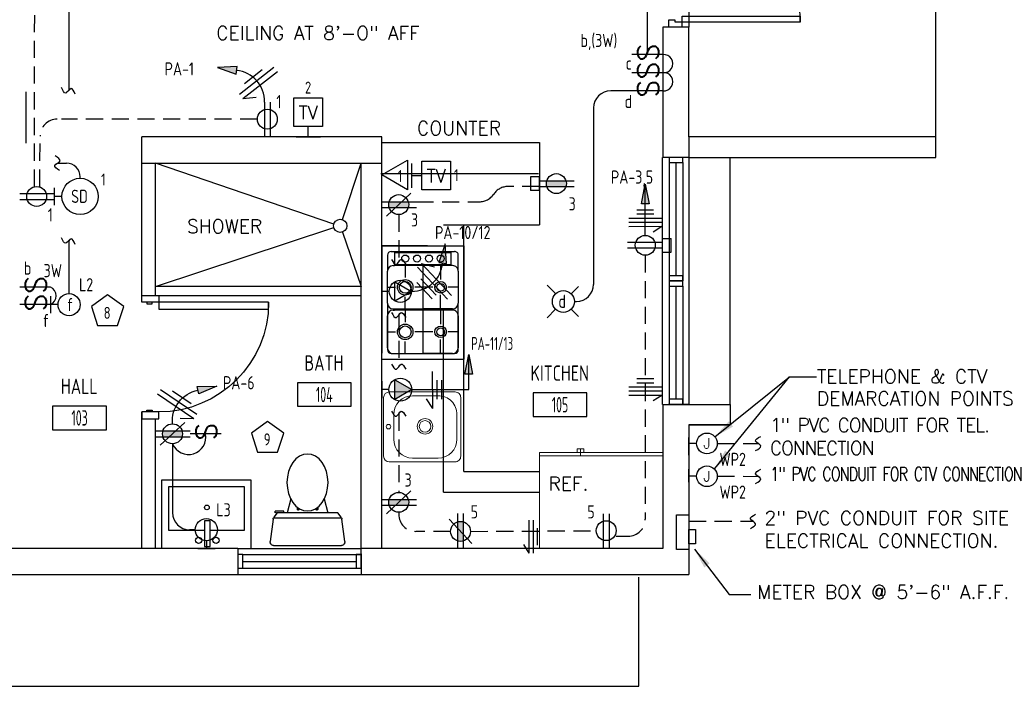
# Model space of a CAD drawing. Header units: inches. Extents: x 23373 to 33923, y 1540 to 5670.
# Tile 85 of 106: x 31342 to 31629, y 2418 to 2613. Entities that reach past the tile are written whole.
import ezdxf
from ezdxf.enums import TextEntityAlignment as Align

# ---------------------------------------------------------------- set-up
doc = ezdxf.new("R2010")
doc.units = ezdxf.units.IN
doc.header["$LTSCALE"] = 2
doc.header["$MEASUREMENT"] = 0
for name, pattern in [('DASHED', [0.75, 0.5, -0.25]), ('HIDDEN', [0.375, 0.25, -0.125]), ('HIDDEN2', [0.1875, 0.125, -0.0625])]:
    doc.linetypes.add(name, pattern=pattern)
doc.layers.get('0').update_dxf_attribs({"color": 8, "linetype": 'CONTINUOUS'})
for name, color, linetype in [('a-door', 8, 'CONTINUOUS'), ('eeCtvDist', 5, 'CONTINUOUS'), ('eeEquipment', 4, 'CONTINUOUS'), ('eeFaDist', 4, 'CONTINUOUS'), ('eeLight-LINE', 5, 'CONTINUOUS'), ('eeLightDist', 200, 'CONTINUOUS'), ('eeLightSwitches', 200, 'CONTINUOUS'), ('eeRecepDist', 120, 'CONTINUOUS'), ('eeRecepLINE', 120, 'HIDDEN'), ('eeTelDist', 5, 'CONTINUOUS'), ('EL-ANNO-TEXT', 4, 'CONTINUOUS'), ('FIXT', 8, 'CONTINUOUS'), ('G-SYMB', 1, 'CONTINUOUS'), ('LABELS', 2, 'CONTINUOUS'), ('RECEP-DIST', 120, 'HIDDEN2'), ('roof', 8, 'DASHED'), ('TEXT', 2, 'CONTINUOUS'), ('Walls', 1, 'CONTINUOUS')]:
    doc.layers.add(name, color=color, linetype=linetype)
doc.layers.add('DIM', color=4, linetype='CONTINUOUS', lineweight=13)
doc.layers.add('I-FURN', color=9, linetype='CONTINUOUS', lineweight=9)
doc.styles.add('100-48', font='archstyl.shx', dxfattribs={"width": 0.9, "height": 4.8})
doc.styles.add('COMP', font='simplex.shx', dxfattribs={"height": 9})
doc.styles.add('MED', font='archstyl.shx', dxfattribs={"width": 0.8, "height": 0.125})
doc.styles.get("Standard").update_dxf_attribs({"font": 'simplex.shx'})
doc.dimstyles.new('Copy of STANDARD', dxfattribs={"dimtxt": 8, "dimasz": 3, "dimexe": 3, "dimexo": 3, "dimgap": 3, "dimtad": 1, "dimrnd": 1, "dimzin": 3, "dimdsep": 46, "dimlunit": 4, "dimtxsty": 'Standard', "dimblk": 'ARCHTICK', "dimcen": 3, "dimdle": 3, "dimadec": 0, "dimazin": 0, "dimtfac": 1, "dimtix": 1, "dimtofl": 0, "dimtmove": 1, "dimatfit": 3, "dimfxl": 3, "dimtolj": 1, "dimtzin": 0, "dimlwd": -1, "dimlwe": -1, "dimarcsym": 0})

# ---------------------------------------------------------------- blocks, each defined once
blk = doc.blocks.new('HOME RUN')
at = {"layer": 'eeRecepDist', "linetype": 'Continuous'}
blk.add_hatch(color=256, dxfattribs=at).paths.add_polyline_path([(137.539, 589.731), (137.558, 589.85), (137.5121, 589.8485)])
for p, q in [((137.558, 589.85), (137.5121, 589.8485)), ((137.5121, 589.8485), (137.539, 589.731)), ((137.539, 589.731), (137.558, 589.85))]:
    blk.add_line(p, q, dxfattribs=at)
at = {"layer": 'eeRecepDist', "linetype": 'ByBlock', "ltscale": 7}
blk.add_arc((137.7239, 589.8629), 0.1894, 99.13572, 184.12866, dxfattribs=at)
blk = doc.blocks.new('50 AMPS')
at = {"layer": 'eeRecepDist', "linetype": 'Continuous'}
for p, q in [((137.6938, 590.0498), (137.7945, 590.1086)), ((137.7945, 590.1086), (137.7953, 589.9915)), ((137.8743, 589.9973), (137.8743, 590.1024)), ((137.7953, 589.9915), (137.6938, 590.0498)), ((137.8287, 590.0498), (137.8743, 590.0498))]:
    blk.add_line(p, q, dxfattribs=at)
blk.add_circle((137.7613, 590.0498), 0.0675, dxfattribs=at)
blk = doc.blocks.new('Wires2A')
at = {"layer": 'eeRecepDist'}
for p, q in [((0, 0.1333), (0, -0.1333)), ((0.0333, 0.1333), (0.0333, -0.1333)), ((0.0333, 0.1333), (0.0768, 0.0641)), ((-0.0667, 0.0681), (-0.0667, -0.0681)), ((-0.0333, 0.0681), (-0.0333, -0.0681))]:
    blk.add_line(p, q, dxfattribs=at)
blk = doc.blocks.new('Recep-1')
at = {"layer": 'eeRecepDist', "linetype": 'Continuous'}
for p, q in [((0, 0.0176), (0.2108, 0.0176)), ((0, -0.0176), (0.2108, -0.0176))]:
    blk.add_line(p, q, dxfattribs=at)
blk.add_circle((0.1032, 0), 0.0606, dxfattribs=at)
blk = doc.blocks.new('RECEP-gf')
at = {"layer": 'eeRecepDist'}
blk.add_hatch(color=256, dxfattribs=at).paths.add_polyline_path([(137.8165, 590.8342, 0.073698), (137.8191, 590.8518, 0.073698), (137.8165, 590.8693), (137.7006, 590.8693, 0.073698), (137.698, 590.8518, 0.073698), (137.7006, 590.8342)])
at = {"layer": 'eeRecepDist', "linetype": 'Continuous'}
for p, q in [((137.6553, 590.8693), (137.8662, 590.8693)), ((137.6553, 590.8342), (137.8662, 590.8342))]:
    blk.add_line(p, q, dxfattribs=at)
blk.add_circle((137.7585, 590.8518), 0.0606, dxfattribs=at)
blk = doc.blocks.new('GF RECEP ACT')
at = {"layer": 'eeRecepDist'}
blk.add_line((137.6845, 589.8277), (137.8326, 589.9662), dxfattribs=at)
blk.add_blockref('RECEP-gf', (0, -0.9548), dxfattribs=at)
blk = doc.blocks.new('SP-SW')
at = {"layer": 'eeLightSwitches', "linetype": 'ByBlock'}
blk.add_line((0, 0), (0, 0.1873), dxfattribs=at)
blk.add_text('S', height=0.1272, dxfattribs=at).set_placement((-0.0418, 0.0268))
blk = doc.blocks.new('WALL-LGT')
at = {"layer": 'eeLightDist', "linetype": 'ByBlock'}
for p, q in [((-0.0525, 0), (0.0525, 0)), ((0, 0.0456), (0, 0))]:
    blk.add_line(p, q, dxfattribs=at)
blk.add_circle((0, 0.1131), 0.0675, dxfattribs=at)
blk = doc.blocks.new('HR RECEPT')
at = {"layer": 'eeRecepDist', "linetype": 'Continuous'}
blk.add_hatch(color=256, dxfattribs=at).paths.add_polyline_path([(-0.2131, -0.2833), (-0.1716, -0.1701), (-0.2169, -0.1628)])
for p, q in [((-0.1716, -0.1701), (-0.2169, -0.1628)), ((-0.2169, -0.1628), (-0.2131, -0.2833)), ((-0.2131, -0.2833), (-0.1716, -0.1701))]:
    blk.add_line(p, q, dxfattribs=at)
at = {"layer": 'eeRecepDist', "linetype": 'ByBlock'}
blk.add_arc((-0.0063, -0.1893), 0.1894, 88.09486, 173.0878, dxfattribs=at)
blk = doc.blocks.new('WiresA')
at = {"layer": 'eeRecepDist'}
for p, q in [((0, 0.1333), (0, -0.1333)), ((0.0333, 0.1333), (0.0768, 0.0641)), ((0.0333, 0.1333), (0.0333, -0.1333)), ((-0.0333, 0.0681), (-0.0333, -0.0681))]:
    blk.add_line(p, q, dxfattribs=at)
blk = doc.blocks.new('TEL-OUT')
at = {"layer": 'eeTelDist', "linetype": 'ByBlock'}
for p, q in [((0, 0), (0.1574, 0.0909)), ((0.1574, 0.0909), (0.1574, -0.0909)), ((0.1574, -0.0909), (0, 0))]:
    blk.add_line(p, q, dxfattribs=at)
at = {"layer": 'eeTelDist'}
blk.add_line((0, -0.0725), (0, 0.0725), dxfattribs=at)
blk = doc.blocks.new('TV-out')
at = {"layer": 'eeCtvDist', "linetype": 'ByBlock'}
for p, q in [((0, 0.074), (0, -0.074)), ((0.0631, 0.0881), (0.2375, 0.0881)), ((0.0631, -0.0864), (0.0631, 0.0881)), ((0.2375, 0.0881), (0.2375, -0.0864)), ((0, 0), (0.0631, 0)), ((0.2375, -0.0864), (0.0631, -0.0864))]:
    blk.add_line(p, q, dxfattribs=at)
blk.add_text('TV', height=0.08, dxfattribs=at).set_placement((0.1512, -0.0423), align=Align.CENTER)
blk = doc.blocks.new('30 AMPS')
at = {"layer": 'eeRecepDist'}
for p, q in [((137.6921, 589.4798), (137.7956, 589.5395)), ((137.7956, 589.5395), (137.7956, 589.42)), ((137.7956, 589.42), (137.6921, 589.4798))]:
    blk.add_line(p, q, dxfattribs=at)
at = {"layer": 'eeRecepDist', "linetype": 'Continuous'}
for p, q in [((137.8743, 589.4276), (137.8743, 589.5326)), ((137.8287, 589.4801), (137.8743, 589.4801))]:
    blk.add_line(p, q, dxfattribs=at)
blk.add_circle((137.7613, 589.4801), 0.0692, dxfattribs=at)
at = {"layer": 'eeRecepDist'}
blk.add_solid([(137.6921, 589.4798), (137.7956, 589.5395), (137.7956, 589.42)], dxfattribs=at)
blk = doc.blocks.new('Smoke-Dt')
at = {"layer": 'eeFaDist'}
blk.add_circle((0, 0), 0.1104, dxfattribs=at)
at = {"layer": 'eeFaDist', "style": '100-48', "width": 0.9}
blk.add_text('SD', height=0.08, dxfattribs=at).set_placement((-0.0548, -0.0391))
blk = doc.blocks.new('*U5')
for points in [[(0, 0), (1.5, 0), (1.5, 2), (2, 2), (2, 4), (0, 4)], [(72, 0), (70.5, 0), (70.5, 2), (70, 2), (70, 4), (72, 4)]]:
    blk.add_lwpolyline(points)
for points in [[(3.25, 0), (3.25, -34.5), (1.5, -34.5), (1.5, 0)], [(68.75, 0), (68.75, -34.5), (70.5, -34.5), (70.5, 0)]]:
    blk.add_lwpolyline(points, close=True)
for centre, start, end in [((1.5, 0), 270, 0), ((70.5, 0), 180, 270)]:
    blk.add_arc(centre, 34.5, start, end)
blk = doc.blocks.new('A$C6F230B04')
at = {"ltscale": 48}
for p, q in [((0.99, 26.61), (20.75, 26.61)), ((0.82, 18.91), (0, 25.49)), ((21.74, 25.49), (20.91, 18.91)), ((20.8, 18.63), (0.95, 18.63)), ((2.04, 17.13), (1.03, 18.41)), ((20.71, 18.41), (19.7, 17.13)), ((3.98, 16.63), (1.48, 16.63)), ((19.7, 17.13), (2.04, 17.13)), ((5.96, 13), (4.9, 17.13)), ((15.78, 13), (16.84, 17.13))]:
    blk.add_line(p, q, dxfattribs=at)
for p, q in [((1.48, 17.13), (1.48, 16.63)), ((1.87, 17.13), (1.5, 17.13)), ((3.98, 17.13), (3.98, 16.63)), ((7.9, 15.45), (7.9, 16.08)), ((8.15, 16.33), (8.15, 16.33)), ((8.4, 15.8), (8.4, 16.08)), ((13.34, 15.8), (13.34, 16.08)), ((13.59, 16.33), (13.59, 16.33)), ((13.84, 15.45), (13.84, 16.08))]:
    blk.add_line(p, q)
for centre in [(8.15, 16.09), (13.59, 16.09)]:
    blk.add_circle(centre, 0.125)
for centre, start, end in [((0.99, 25.61), 90, 187.1438), ((20.75, 25.61), 352.8562, 90), ((1.82, 19.03), 187.1438, 218.2232), ((19.92, 19.03), 321.7768, 352.8562)]:
    blk.add_arc(centre, 1, start, end, dxfattribs=at)
for centre, start, end in [((8.15, 16.08), 90, 180), ((8.15, 16.08), 0, 90), ((13.59, 16.08), 90, 180), ((13.59, 16.08), 0, 90)]:
    blk.add_arc(centre, 0.25, start, end)
blk.add_ellipse((10.87, 8.25), major_axis=(0, 8.29), ratio=0.724165)
blk = doc.blocks.new('Refrigerator-2 door - 36 in top')
for p, q in [((0, -26.999999), (36, -26.999999)), ((11, -27.999999), (11, -28.999999)), ((12, -26.999999), (12, -28.999999)), ((13, -28.999999), (13, -27.999999)), ((11, -28.999999), (13, -28.999999))]:
    blk.add_line(p, q)
blk.add_lwpolyline([(0, -27.999999), (0, 0), (36, 0), (36, -27.999999)], close=True)
blk = doc.blocks.new('AINC-ROOMID')
at = {"layer": 'G-SYMB'}
blk.add_lwpolyline([(-0.2473, -0.3519), (0.2533, -0.3519), (0.2533, -0.1607), (-0.2473, -0.1607)], close=True, dxfattribs=at)
at = {"layer": 'G-SYMB', "color": 4, "linetype": 'Continuous', "style": 'MED', "oblique": -180, "text_generation_flag": 6}
for tag, p in [('%%UROOM-ID', (0, 0.2093)), ('%%USPAN', (0, 0))]:
    blk.add_attdef(tag, text='', height=0.125, rotation=180, dxfattribs=at).set_placement(p, align=Align.MIDDLE)
at = {"layer": 'G-SYMB', "color": 4, "linetype": 'Continuous', "style": 'MED', "text_generation_flag": 6, "width": 0.75}
blk.add_attdef('R-NUM', text='', height=0.125, rotation=180, dxfattribs=at).set_placement((0.003, -0.2563), align=Align.MIDDLE)
blk = doc.blocks.new('_ArchTick')
at = {"color": 0, "linetype": 'ByBlock', "const_width": 0.15}
blk.add_lwpolyline([(-0.5, -0.5), (0.5, 0.5)], dxfattribs=at)
blk = doc.blocks.new('CAJA 4X4 LUCES')
at = {"layer": 'eeLight-LINE', "color": 8, "ltscale": 2}
for p, q in [((24065.99, 2814.84), (24061.99, 2814.84)), ((24061.99, 2812.21), (24061.99, 2814.84)), ((24065.99, 2812.21), (24065.99, 2814.84)), ((24061.99, 2812.21), (24065.99, 2812.21))]:
    blk.add_line(p, q, dxfattribs=at)
blk = doc.blocks.new('CEIL-LGT')
at = {"layer": 'eeLightDist', "linetype": 'ByBlock'}
for p, q in [((-0.0477, 0.0477), (-0.0991, 0.0991)), ((0.047, 0.047), (0.0916, 0.0916)), ((-0.047, -0.047), (-0.0987, -0.0987)), ((0.0477, -0.0477), (0.0918, -0.0918))]:
    blk.add_line(p, q, dxfattribs=at)
blk.add_circle((0, 0), 0.0667, dxfattribs=at)

msp = doc.modelspace()

# ---------------------------------------------------------------- hatches: boundary and pattern name
at = {"layer": 'eeRecepDist', "linetype": 'Continuous'}
for points in [[(31524.41826085, 2564.76105298), (31525.51967172, 2559.08191449), (31523.31684999, 2559.08191449)], [(31472.8948068, 2515.09278046), (31473.99621767, 2509.41364197), (31471.79339594, 2509.41364197)]]:
    msp.add_hatch(color=256, dxfattribs=at).paths.add_polyline_path(points)

# ---------------------------------------------------------------- linework, layer by layer
at = {"color": 1}
for p, q in [((31609.15136122, 2578.59100536), (31609.15136122, 2698.59100536)), ((31537.15136122, 2646.59100536), (31537.15136122, 2610.59100536)), ((31433.56788765, 2553.15461833), (31381.52636122, 2570.96600536)), ((31436.03490924, 2554.46767155), (31441.52636122, 2570.96600536)), ((31381.52636122, 2534.96600536), (31433.56317877, 2552.13836893)), ((31436.05515715, 2550.81494013), (31441.52636122, 2534.96600536)), ((31441.52636122, 2534.96600536), (31381.52636122, 2534.96600536)), ((31382.52636122, 2532.3794864), (31441.52636122, 2532.3794864))]:
    msp.add_line(p, q, dxfattribs=at)
at = {"color": 8}
for p, q in [((31447.52636122, 2576.96600536), (31493.52636122, 2576.96600536)), ((31493.52636122, 2576.96600536), (31493.52636122, 2552.96600536)), ((31465.52636122, 2552.96600536), (31493.52636122, 2552.96600536)), ((31471.52636122, 2480.96600536), (31471.52636122, 2552.96600536)), ((31460.84062805, 2546.83307446), (31447.55001193, 2546.83307446)), ((31447.55001193, 2546.83307446), (31447.55001193, 2515.51823731)), ((31447.55001193, 2546.83307446), (31471.55001193, 2546.83307446)), ((31447.55001193, 2513.76213047), (31447.55001193, 2546.83307446)), ((31447.55001193, 2546.83307446), (31471.52636122, 2546.83307446)), ((31450.30596446, 2545.17960021), (31468.7704087, 2545.17960021)), ((31471.52636122, 2546.83307446), (31471.52636122, 2513.76213047)), ((31449.20348619, 2544.07712193), (31449.20348619, 2539.39195401)), ((31451.270329, 2544.90385906), (31467.80604415, 2544.90385906)), ((31451.270329, 2544.90385906), (31451.270329, 2541.32116941)), ((31467.80604415, 2541.32116941), (31467.80604415, 2544.90385906)), ((31469.87288697, 2539.39195401), (31469.87288697, 2544.07712193)), ((31450.85696044, 2541.04542826), (31451.270329, 2541.04542826)), ((31467.80604415, 2541.32116941), (31451.270329, 2541.32116941)), ((31467.80604415, 2541.04542826), (31451.270329, 2541.04542826)), ((31454.37107954, 2541.04542826), (31454.37107954, 2537.54395337)), ((31459.53818658, 2541.04542826), (31459.53818658, 2528.41434392)), ((31464.70577993, 2541.04542826), (31464.70577993, 2536.96523739)), ((31468.21941272, 2541.04542826), (31467.80604415, 2541.04542826)), ((31449.20348619, 2530.06781818), (31449.20348619, 2539.39195401)), ((31469.87288697, 2539.39195401), (31469.87288697, 2530.06781818)), ((31449.20348619, 2534.73012925), (31451.55725542, 2534.73012925)), ((31462.47018548, 2534.73012925), (31457.18490366, 2534.73012925)), ((31469.87288697, 2534.73012925), (31466.94088807, 2534.73012925)), ((31454.37107954, 2528.41434392), (31454.37107954, 2531.91630513)), ((31464.70577993, 2528.41434392), (31464.70577993, 2532.4945348)), ((31449.20348619, 2530.06781818), (31449.20348619, 2516.518083)), ((31450.85696044, 2528.41434392), (31459.53818658, 2528.41434392)), ((31450.85696044, 2528.04717538), (31451.270329, 2528.04717538)), ((31467.80604415, 2528.04717538), (31451.270329, 2528.04717538)), ((31454.37107954, 2528.04717538), (31454.37107954, 2524.54521417)), ((31468.21941272, 2528.41434392), (31459.53818658, 2528.41434392)), ((31459.53818658, 2528.04717538), (31459.53818658, 2515.41560472)), ((31464.70577993, 2528.04717538), (31464.70577993, 2523.96649819)), ((31468.21941272, 2528.04717538), (31467.80604415, 2528.04717538)), ((31469.87288697, 2516.518083), (31469.87288697, 2530.06781818)), ((31449.20348619, 2517.06907897), (31449.20348619, 2526.39321481)), ((31469.87288697, 2526.39321481), (31469.87288697, 2517.06907897)), ((31449.20348619, 2521.73139005), (31451.55725542, 2521.73139005)), ((31462.47018548, 2521.73139005), (31457.18490366, 2521.73139005)), ((31464.70577993, 2515.41560472), (31464.70577993, 2519.4957956)), ((31469.87288697, 2521.73139005), (31466.94088807, 2521.73139005)), ((31454.37107954, 2515.41560472), (31454.37107954, 2518.91756593)), ((31447.55001193, 2513.76213047), (31471.52636122, 2513.76213047)), ((31450.30596446, 2515.41560472), (31468.7704087, 2515.41560472)), ((31450.85696044, 2515.41560472), (31459.53818658, 2515.41560472)), ((31468.21941272, 2515.41560472), (31459.53818658, 2515.41560472)), ((31471.52636122, 2480.96600536), (31493.52636122, 2480.96600536))]:
    msp.add_line(p, q, dxfattribs=at)
at = {"ltscale": 10}
for p, q in [((31522.49036214, 2418.36797965), (31522.49036214, 2450.21600492)), ((31181.02636122, 2418.36797965), (31522.49036214, 2418.36797965))]:
    msp.add_line(p, q, dxfattribs=at)
at = {"color": 1}
msp.add_circle((31435.42586305, 2552.63787364), 1.92849622, dxfattribs=at)
at = {"color": 8}
for centre, radius in [((31454.37107954, 2543.11275739), 1.02424463), ((31457.84337547, 2543.11275739), 1.02424463), ((31461.3156714, 2543.11275739), 1.02424463), ((31464.70577993, 2543.11275739), 1.02424463), ((31454.37107954, 2534.73012925), 2.26271629), ((31454.37107954, 2534.73012925), 1.71153551), ((31464.70577993, 2534.73012925), 1.68421428), ((31464.70577993, 2534.73012925), 1.1330335), ((31454.37107954, 2521.73139005), 2.26271629), ((31454.37107954, 2521.73139005), 1.71153551), ((31464.70577993, 2521.73139005), 1.68421428), ((31464.70577993, 2521.73139005), 1.1330335)]:
    msp.add_circle(centre, radius, dxfattribs=at)
for centre, radius, start, end in [((31450.30596446, 2544.07712193), 1.10236156, 90, 180), ((31468.7704087, 2544.07712193), 1.10236156, 0, 90.0000025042), ((31450.85696044, 2539.39195401), 1.65354234, 90.0000025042, 180), ((31468.21941272, 2539.39195401), 1.65354234, 0, 90.0000025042), ((31450.85696044, 2530.06781818), 1.65354234, 180, 270), ((31450.85696044, 2526.39321481), 1.65354234, 90.0000025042, 180), ((31468.21941272, 2526.39321481), 1.65354234, 0, 90.0000025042), ((31468.21941272, 2530.06781818), 1.65354234, 270, 0), ((31450.85696044, 2517.06907897), 1.65354234, 180, 270), ((31450.30596446, 2516.518083), 1.10236156, 180, 270), ((31468.21941272, 2517.06907897), 1.65354234, 270, 0), ((31468.7704087, 2516.518083), 1.10236156, 270, 0)]:
    msp.add_arc(centre, radius, start, end, dxfattribs=at)
at = {"layer": 'a-door'}
for p, q in [((31529.37290317, 2572.59100533), (31529.3729045, 2536.59100533)), ((31531.33886056, 2571.09100536), (31531.33886056, 2536.59100736)), ((31533.33886056, 2571.09100536), (31533.33886056, 2538.09100736)), ((31535.33886056, 2571.09100536), (31535.33886056, 2536.59100736)), ((31537.15136122, 2572.59100536), (31537.15136122, 2536.59100536)), ((31549.15136122, 2500.59100536), (31549.15136122, 2572.59100536)), ((31529.3729045, 2536.59100536), (31529.37290582, 2500.59100536)), ((31537.15136122, 2536.59100536), (31537.15136122, 2500.59100536)), ((31531.33886056, 2535.09100536), (31531.33886056, 2500.59100736)), ((31533.33886056, 2535.09100536), (31533.33886056, 2502.09100736)), ((31535.33886056, 2535.09100536), (31535.33886056, 2500.59100736)), ((31405.52636122, 2458.59100536), (31441.52636122, 2458.59100536)), ((31407.02636122, 2456.77850536), (31441.52635922, 2456.77850536)), ((31407.02636122, 2454.77850536), (31440.02635922, 2454.77850536)), ((31405.52636122, 2450.96600536), (31441.52636122, 2450.96600669)), ((31407.02636122, 2452.77850536), (31441.52635922, 2452.77850536))]:
    msp.add_line(p, q, dxfattribs=at)
for points in [[(31531.33886056, 2572.59100536), (31531.33886056, 2571.09100536), (31535.33886056, 2571.09100536), (31535.33886056, 2572.59100536)], [(31531.33886056, 2538.09100736), (31531.33886056, 2536.59100736), (31535.33886056, 2536.59100736), (31535.33886056, 2538.09100736)], [(31531.33886056, 2536.59100536), (31531.33886056, 2535.09100536), (31535.33886056, 2535.09100536), (31535.33886056, 2536.59100536)], [(31531.33886056, 2502.09100736), (31531.33886056, 2500.59100736), (31535.33886056, 2500.59100736), (31535.33886056, 2502.09100736)], [(31405.52636122, 2452.77850536), (31407.02636122, 2452.77850536), (31407.02636122, 2456.77850536), (31405.52636122, 2456.77850536)], [(31440.02635922, 2452.77850536), (31441.52635922, 2452.77850536), (31441.52635922, 2456.77850536), (31440.02635922, 2456.77850536)]]:
    msp.add_lwpolyline(points, close=True, dxfattribs=at)
at = {"layer": 'a-door', "linetype": 'Continuous', "lineweight": -3}
for points in [[(31377.52636122, 2530.3794864), (31377.52636122, 2532.3794864), (31382.52636122, 2532.3794864), (31382.52636122, 2530.3794864)], [(31379.02636122, 2530.3794864), (31379.02636122, 2529.8794864), (31380.52636122, 2529.8794864), (31380.52636122, 2530.3794864)], [(31382.52636122, 2530.3794864), (31382.52636122, 2528.3794864), (31414.52636122, 2528.3794864), (31414.52636122, 2530.3794864)], [(31377.52636122, 2498.3794864), (31377.52636122, 2496.3794864), (31382.52636122, 2496.3794864), (31382.52636122, 2498.3794864)], [(31379.02636122, 2498.3794864), (31379.02636122, 2498.8794864), (31380.52636122, 2498.8794864), (31380.52636122, 2498.3794864)]]:
    msp.add_lwpolyline(points, close=True, dxfattribs=at)
at = {"layer": 'a-door', "linetype": 'Continuous', "lineweight": -3, "extrusion": (0, 0, -1)}
msp.add_arc((-31382.52636122, 2530.3794864), 32, 180, 270, dxfattribs=at)
at = {"layer": 'DIM', "color": 4, "ltscale": 10}
msp.add_line((31447.52636122, 2564.70906233), (31447.52636122, 2564.85846663), dxfattribs=at)
at = {"layer": 'eeCtvDist', "linetype": 'ByBlock'}
for p, q in [((31421.8993905, 2589.99316094), (31430.27371817, 2589.99316094)), ((31421.8993905, 2581.61883327), (31421.8993905, 2589.99316094)), ((31430.27371817, 2589.99316094), (31430.27371817, 2581.61883327)), ((31430.27371817, 2581.61883327), (31421.8993905, 2581.61883327)), ((31426.08655433, 2578.59100536), (31426.08655433, 2581.61883327)), ((31422.5356974, 2578.59100536), (31429.63741127, 2578.59100536))]:
    msp.add_line(p, q, dxfattribs=at)
at = {"layer": 'eeEquipment'}
for p, q in [((31343.73435531, 2591.77521787), (31343.73435531, 2576.73603832)), ((31533.55604843, 2458.26115513), (31533.55719105, 2468.38987367)), ((31533.55719105, 2468.38987367), (31537.15193253, 2468.38936837)), ((31537.15193253, 2468.38936837), (31537.15078991, 2458.26064984)), ((31537.15078991, 2458.26064984), (31533.55604843, 2458.26115513))]:
    msp.add_line(p, q, dxfattribs=at)
msp.add_lwpolyline([(31537.15115893, 2459.91720375), (31537.15156352, 2464.07670045), (31539.06876858, 2464.07643095), (31539.06836399, 2459.91693426)], close=True, dxfattribs=at)
at = {"layer": 'eeFaDist', "ltscale": 2}
for p, q in [((31352.91181535, 2570.92588664), (31355.53062304, 2570.92588664)), ((31359.53062304, 2566.51587832), (31359.53062304, 2566.92588664))]:
    msp.add_line(p, q, dxfattribs=at)
at = {"layer": 'eeFaDist'}
for p, q in [((31352.04162975, 2558.69421044), (31352.04162975, 2563.73685668)), ((31354.23027829, 2561.21553356), (31352.04162975, 2561.21553356))]:
    msp.add_line(p, q, dxfattribs=at)
at = {"layer": 'eeFaDist', "ltscale": 2}
msp.add_arc((31355.53062304, 2566.92588664), 4, 0, 90, dxfattribs=at)
at = {"layer": 'eeFaDist', "ltscale": 10}
msp.add_spline([(31353.55376772, 2568.81427783), (31352.14278697, 2570.26710323), (31353.68083687, 2571.58466568), (31352.26985612, 2573.03749107)], degree=3, dxfattribs=at)
at = {"layer": 'eeLight-LINE', "ltscale": 10}
for p, q in [((31356.31967076, 2592.1672229), (31356.31967076, 2635.21600492)), ((31525.03033711, 2602.59100536), (31525.03033711, 2635.25688355)), ((31356.31967076, 2532.90163274), (31356.31967076, 2548.44623752)), ((31386.48096014, 2489.09673419), (31386.48096014, 2469.01758496)), ((31393.13739545, 2464.01758496), (31391.48096014, 2464.01758496))]:
    msp.add_line(p, q, dxfattribs=at)
at = {"layer": 'eeLight-LINE', "color": 8}
for p, q in [((31493.52628099, 2564.12266938), (31493.52644145, 2565.80934134)), ((31529.37266335, 2547.80898429), (31529.37250289, 2546.12231233))]:
    msp.add_line(p, q, dxfattribs=at)
at = {"layer": 'eeLight-LINE', "ltscale": 10}
for centre, radius, start, end in [((31529.80423509, 2599.95062074), 2.65498273, 263.9888954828, 96.0111045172), ((31529.80423509, 2594.66985149), 2.65498273, 263.9888954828, 96.0111045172), ((31349.72799797, 2532.23451294), 2.82250115, 294.3800619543, 65.6199380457), ((31391.16977662, 2491.02186286), 5.06864088, 202.3220139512, 11.1783294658), ((31391.48096014, 2469.01758496), 5, 180, 270)]:
    msp.add_arc(centre, radius, start, end, dxfattribs=at)
for points in [[(31358.08021456, 2591.06482802), (31356.87582807, 2592.69302379), (31355.32596944, 2591.38937256), (31354.12158294, 2593.01756834)], [(31358.08021456, 2547.24041629), (31356.87582807, 2548.86861207), (31355.32596944, 2547.56496084), (31354.12158294, 2549.19315662)]]:
    msp.add_spline(points, degree=3, dxfattribs=at)
at = {"layer": 'eeLightSwitches', "ltscale": 2}
for p, q in [((31520.53447214, 2592.02946687), (31514.33414744, 2592.02946687)), ((31509.33414744, 2587.02946687), (31509.33414744, 2535.59100536)), ((31503.72635822, 2530.59100536), (31504.33414744, 2530.59100536))]:
    msp.add_line(p, q, dxfattribs=at)
for centre, start, end in [((31514.33414744, 2587.02946687), 90, 180), ((31504.33414744, 2535.59100536), 270, 0)]:
    msp.add_arc(centre, 5, start, end, dxfattribs=at)
at = {"layer": 'eeRecepDist', "linetype": 'Continuous'}
for p, q in [((31523.31684999, 2559.08191449), (31524.41826085, 2564.76105298)), ((31524.41826085, 2564.76105298), (31525.51967172, 2559.08191449)), ((31525.51967172, 2559.08191449), (31523.31684999, 2559.08191449)), ((31471.79339594, 2509.41364197), (31472.8948068, 2515.09278046)), ((31472.8948068, 2515.09278046), (31473.99621767, 2509.41364197)), ((31473.99621767, 2509.41364197), (31471.79339594, 2509.41364197))]:
    msp.add_line(p, q, dxfattribs=at)
at = {"layer": 'eeRecepDist'}
for p, q in [((31526.86361361, 2557.21661001), (31521.96038788, 2557.2082609)), ((31529.21608045, 2554.82061226), (31519.61609437, 2554.80426561)), ((31526.86565694, 2556.01661175), (31521.96243121, 2556.00826264)), ((31529.21812378, 2553.620614), (31519.6181377, 2553.60426735)), ((31529.22016711, 2552.42061574), (31519.62018103, 2552.40426909)), ((31462.39562277, 2499.40136693), (31462.34858002, 2510.20126448)), ((31526.86757241, 2508.00098265), (31521.96434668, 2507.99263354)), ((31463.73373169, 2502.1342147), (31463.70970445, 2507.65029932)), ((31465.08371889, 2502.14009505), (31465.05969164, 2507.65617967)), ((31529.21797727, 2505.60498139), (31519.61799118, 2505.58863474)), ((31526.86961575, 2506.80098439), (31521.96639001, 2506.79263528)), ((31462.39562277, 2499.40136693), (31460.62139059, 2502.19692394)), ((31529.2200206, 2504.40498313), (31519.62003451, 2504.38863648)), ((31529.22206393, 2503.20498487), (31519.62207785, 2503.18863822)), ((31529.22206393, 2503.20498487), (31526.73294901, 2501.63448781)), ((31537.15136122, 2487.43344622), (31537.15136122, 2490.95042385)), ((31537.15136122, 2485.80836643), (31537.15136122, 2489.32534406)), ((31539.39945003, 2489.19193504), (31537.15136122, 2489.19193504)), ((31537.15136122, 2478.18307233), (31537.15136122, 2481.70004997)), ((31537.15136122, 2477.85327632), (31537.15136122, 2481.37025395)), ((31539.39945003, 2479.61176514), (31537.15136122, 2479.61176514)), ((31490.57873178, 2457.22330433), (31490.56238513, 2466.82329041)), ((31491.77873004, 2457.22534766), (31491.76238339, 2466.82533375)), ((31492.97676508, 2459.56593345), (31492.96841597, 2464.46915918)), ((31490.57873178, 2457.22330433), (31489.00823472, 2459.71241925))]:
    msp.add_line(p, q, dxfattribs=at)
for centre in [(31542.41569929, 2489.18975851), (31542.41569929, 2479.60958862)]:
    msp.add_circle(centre, 3.01625004, dxfattribs=at)
at = {"layer": 'eeRecepLINE', "ltscale": 10}
for p, q in [((31346.17353939, 2564.12375711), (31346.34967901, 2652.87414553)), ((31411.24361906, 2583.75663465), (31354.08805738, 2583.75663465)), ((31347.80578112, 2564.12375711), (31347.83806723, 2578.76655795)), ((31493.52644145, 2564.12266937), (31484.36166501, 2564.12266937)), ((31457.64647328, 2559.67641044), (31476.04565875, 2559.67641044)), ((31452.48096014, 2555.92532225), (31452.48096014, 2542.13623646)), ((31524.41798422, 2544.05836747), (31524.41798422, 2467.131162)), ((31452.48096014, 2526.62797001), (31452.48096014, 2511.57123927)), ((31452.48096014, 2497.85751803), (31452.48096014, 2474.92815313)), ((31545.43194933, 2489.18975851), (31557.34570588, 2489.17624541)), ((31545.43194933, 2479.60958862), (31557.34570588, 2479.59607551)), ((31452.48096014, 2469.11264872), (31452.48096014, 2468.54560428)), ((31537.15171919, 2466.49823697), (31555.8718371, 2466.47700379)), ((31467.61860902, 2463.54560428), (31457.48096014, 2463.54560428)), ((31473.43411342, 2463.54560428), (31510.10735654, 2463.74140603)), ((31515.92266119, 2462.131162), (31519.41798422, 2462.131162))]:
    msp.add_line(p, q, dxfattribs=at)
at = {"layer": 'eeRecepLINE', "linetype": 'Continuous'}
for p, q in [((31524.41802943, 2549.87387187), (31524.41826085, 2564.76105298)), ((31472.8948068, 2504.89225701), (31472.8948068, 2515.09278046)), ((31456.27436816, 2504.89225701), (31472.8948068, 2504.89225701))]:
    msp.add_line(p, q, dxfattribs=at)
at = {"layer": 'eeRecepLINE', "ltscale": 10}
for centre, start, end in [((31352.83805738, 2578.75663465), 90, 179.8862873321), ((31484.36166501, 2559.12266937), 90, 146.263513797), ((31476.04565875, 2564.67641044), 270, 326.2635137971), ((31457.48096014, 2468.54560428), 180, 270), ((31519.41798422, 2467.131162), 270, 0)]:
    msp.add_arc(centre, 5, start, end, dxfattribs=at)
at = {"layer": 'eeRecepLINE', "linetype": 'Continuous'}
for points in [[(31450.40098246, 2542.8742659), (31451.78763268, 2541.39820037), (31453.17428291, 2542.8742659), (31454.56093313, 2541.39820037)], [(31450.40098246, 2527.36599945), (31451.78763268, 2525.88993392), (31453.17428291, 2527.36599945), (31454.56093313, 2525.88993392)], [(31450.40098246, 2512.30926872), (31451.78763268, 2510.83320318), (31453.17428291, 2512.30926872), (31454.56093313, 2510.83320318)], [(31450.40098246, 2498.59554747), (31451.78763268, 2497.11948194), (31453.17428291, 2498.59554747), (31454.56093313, 2497.11948194)], [(31556.61863327, 2487.08854766), (31558.09469881, 2488.47519788), (31556.61863327, 2489.86184811), (31558.09469881, 2491.24849833)], [(31556.61863327, 2477.50837776), (31558.09469881, 2478.89502798), (31556.61863327, 2480.28167821), (31558.09469881, 2481.66832843)], [(31555.10919938, 2464.39702611), (31556.58526491, 2465.78367633), (31555.10919938, 2467.17032656), (31556.58526491, 2468.55697678)]]:
    msp.add_spline(points, degree=3, dxfattribs=at)
at = {"layer": 'FIXT'}
for p, q in [((31383.37532651, 2478.59100536), (31409.37532651, 2478.59100536)), ((31383.37532651, 2458.59100536), (31383.37532651, 2478.59100536)), ((31385.37532651, 2476.59100536), (31407.37532651, 2476.59100536)), ((31385.37532651, 2463.83703166), (31385.37532651, 2476.59100536)), ((31407.37532651, 2476.59100536), (31407.37532651, 2463.83703166)), ((31409.37532651, 2478.59100536), (31409.37532651, 2458.59100536)), ((31395.82905859, 2466.62095921), (31395.82905859, 2459.18041654)), ((31397.4311338, 2466.62095921), (31395.82905859, 2466.62095921)), ((31397.4311338, 2459.18041654), (31397.4311338, 2466.62095921)), ((31395.82905859, 2463.83703166), (31385.37532651, 2463.83703166)), ((31407.37532651, 2463.83703166), (31397.4311338, 2463.83703166)), ((31395.82905859, 2459.18041654), (31397.4311338, 2459.18041654))]:
    msp.add_line(p, q, dxfattribs=at)
for centre, radius in [((31396.51565156, 2470.51292077), 0.68659297), ((31394.11257617, 2460.95474099), 0.91544482), ((31399.20480111, 2460.95474099), 0.91544482)]:
    msp.add_circle(centre, radius, dxfattribs=at)
at = {"layer": 'I-FURN', "color": 8}
for p, q in [((31448.08598365, 2502.56550223), (31448.08598365, 2485.47028411)), ((31449.73950653, 2504.21904456), (31468.93472638, 2504.21897648)), ((31456.53316373, 2503.11649821), (31463.97410424, 2503.11649821)), ((31470.5882979, 2502.56550223), (31470.58826872, 2485.47830196)), ((31451.02132676, 2490.43921385), (31451.02132676, 2497.60459316)), ((31469.48591689, 2497.60459316), (31469.48591689, 2490.43921385)), ((31463.9741091, 2484.9273088), (31456.53316859, 2484.9273088)), ((31449.73950653, 2483.82476244), (31468.93472638, 2483.82483053))]:
    msp.add_line(p, q, dxfattribs=at)
for centre, radius in [((31460.16106992, 2494.16522776), 2.26001238), ((31449.4904938, 2494.09983465), 0.65410217), ((31460.16106992, 2494.16522776), 1.68200641)]:
    msp.add_circle(centre, radius, dxfattribs=at)
for centre, radius, start, end in [((31449.73950653, 2502.56550223), 1.65354234, 90.0000025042, 180), ((31456.53316373, 2497.60459316), 5.51180779, 90.0000025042, 180), ((31463.9741091, 2497.60459316), 5.51180779, 0, 90.0000100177), ((31468.93472638, 2502.56550223), 1.65354234, 0, 90.0000100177), ((31456.53316859, 2490.43921385), 5.51180779, 180, 270), ((31463.9741091, 2490.43921385), 5.51180779, 270, 0), ((31449.73950653, 2485.47830478), 1.65354234, 180, 269.9999974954), ((31468.93472638, 2485.47830478), 1.65354234, 269.9999899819, 0)]:
    msp.add_arc(centre, radius, start, end, dxfattribs=at)
at = {"layer": 'RECEP-DIST', "linetype": 'Continuous'}
for points in [[(31367.53202894, 2532.51396927), (31362.82545628, 2529.09444407), (31364.62320706, 2523.56153607), (31370.44085082, 2523.56153607), (31372.2386016, 2529.09444407)], [(31414.22758052, 2495.61922962), (31409.52100785, 2492.19970442), (31411.31875864, 2486.66679642), (31417.13640239, 2486.66679642), (31418.93415318, 2492.19970442)]]:
    msp.add_lwpolyline(points, close=True, dxfattribs=at)
at = {"layer": 'roof', "ltscale": 53}
for p, q in [((31447.30887541, 2567.92471248), (31493.30887541, 2567.92471248)), ((31465.52636122, 2474.96600536), (31465.52636122, 2552.96600536)), ((31465.52636122, 2474.96600536), (31493.52636122, 2474.96600536))]:
    msp.add_line(p, q, dxfattribs=at)
at = {"layer": 'Walls'}
for p, q in [((31529.52636122, 2610.59100536), (31529.52636122, 2572.59100536)), ((31537.15136122, 2610.59100536), (31529.52636122, 2610.59100536)), ((31537.15136122, 2578.59100536), (31537.15136122, 2610.59100536)), ((31447.52636122, 2578.59100536), (31377.52636122, 2578.59100536)), ((31377.52636122, 2570.96600536), (31377.52636122, 2578.59100536)), ((31377.52636122, 2530.3794864), (31377.52636122, 2576.96600536)), ((31447.52636122, 2570.96600536), (31447.52636122, 2578.59100536)), ((31447.52636122, 2458.59100536), (31447.52636122, 2576.96600536)), ((31609.15136122, 2578.59100536), (31537.15136122, 2578.59100536)), ((31537.15136122, 2578.59100536), (31537.15136122, 2572.59100536)), ((31609.15136122, 2572.59100536), (31609.15136122, 2578.59100536)), ((31537.15136122, 2572.59100536), (31529.52636122, 2572.59100536)), ((31537.15136122, 2572.59100536), (31609.15136122, 2572.59100536)), ((31377.52636122, 2570.96600536), (31447.52636122, 2570.96600536)), ((31381.52636122, 2532.3794864), (31381.52636122, 2570.96600536)), ((31441.52636122, 2456.96600536), (31441.52636122, 2570.96600536)), ((31529.52636122, 2500.59100536), (31529.52636122, 2458.59100536)), ((31529.52636122, 2500.59100536), (31537.15136122, 2500.59100536)), ((31537.15136122, 2500.59100536), (31531.15136255, 2500.59100536)), ((31537.15136122, 2500.59100536), (31549.15136122, 2500.59100536)), ((31549.15136122, 2500.59100536), (31549.15136122, 2494.59100536)), ((31377.52636122, 2458.59100536), (31377.52636122, 2498.3794864)), ((31381.52636122, 2458.59100536), (31381.52636122, 2496.3794864)), ((31537.15136122, 2494.59100536), (31549.15136122, 2494.59100536)), ((31549.15136122, 2494.59100536), (31537.15136122, 2494.59100536)), ((31537.15136122, 2494.59100536), (31537.15136122, 2450.96600536)), ((31405.52636122, 2458.59100536), (31230.65136122, 2458.59100536)), ((31405.52636122, 2458.59100536), (31405.52636122, 2450.96600536)), ((31529.52636122, 2458.59100536), (31441.52636122, 2458.59100536)), ((31441.52636122, 2456.96600536), (31441.52636122, 2450.96600669)), ((31223.02636122, 2450.96600536), (31537.15136122, 2450.96600536))]:
    msp.add_line(p, q, dxfattribs=at)

# ---------------------------------------------------------------- block references
ref = msp.add_blockref('AINC-ROOMID', (31430.67611508, 2512.66788181), dxfattribs=dict(xscale=-31.40809428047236, yscale=-35.94597718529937, zscale=31.40809428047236, rotation=180))
ref.add_attrib('%%USPAN', 'BATH', dxfattribs={"layer": 'G-SYMB', "color": 4, "linetype": 'Continuous', "height": 4.493247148, "rotation": 180, "style": 'MED', "text_generation_flag": 6, "width": 0.873758}).set_placement((31430.67611508, 2512.66788181), align=Align.MIDDLE)
ref.add_attrib('R-NUM', '104', dxfattribs={"layer": 'G-SYMB', "color": 4, "linetype": 'Continuous', "height": 4.493247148, "rotation": 180, "style": 'MED', "text_generation_flag": 6, "width": 0.655319}).set_placement((31430.76958485, 2503.45493706), align=Align.MIDDLE)
ref = msp.add_blockref('AINC-ROOMID', (31499.44969568, 2509.70317972), dxfattribs=dict(xscale=-31.40809428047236, yscale=-35.94597718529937, zscale=31.40809428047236, rotation=180))
ref.add_attrib('%%USPAN', 'KITCHEN', dxfattribs={"layer": 'G-SYMB', "color": 4, "linetype": 'Continuous', "height": 4.493247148, "rotation": 180, "style": 'MED', "text_generation_flag": 6, "width": 0.873758}).set_placement((31499.44969568, 2509.70317972), align=Align.MIDDLE)
ref.add_attrib('R-NUM', '105', dxfattribs={"layer": 'G-SYMB', "color": 4, "linetype": 'Continuous', "height": 4.493247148, "rotation": 180, "style": 'MED', "text_generation_flag": 6, "width": 0.655319}).set_placement((31499.54316544, 2500.49023498), align=Align.MIDDLE)
ref = msp.add_blockref('AINC-ROOMID', (31359.2870306, 2505.85266849), dxfattribs=dict(xscale=-31.40809428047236, yscale=-35.94597718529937, zscale=31.40809428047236, rotation=180))
ref.add_attrib('%%USPAN', 'HALL', dxfattribs={"layer": 'G-SYMB', "color": 4, "linetype": 'Continuous', "height": 4.493247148, "rotation": 180, "style": 'MED', "text_generation_flag": 6, "width": 0.873758}).set_placement((31359.2870306, 2505.85266849), align=Align.MIDDLE)
ref.add_attrib('R-NUM', '103', dxfattribs={"layer": 'G-SYMB', "color": 4, "linetype": 'Continuous', "height": 4.493247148, "rotation": 180, "style": 'MED', "text_generation_flag": 6, "width": 0.655319}).set_placement((31359.38050036, 2496.63972374), align=Align.MIDDLE)
at = {"layer": 'a-door', "color": 2, "linetype": 'Continuous', "lineweight": -3, "rotation": 89.99999999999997}
msp.add_blockref('*U5', (31535.15136255, 2610.59100536), dxfattribs=at)
at = {"layer": 'eeCtvDist', "xscale": 48, "yscale": 48, "zscale": 48}
msp.add_blockref('TV-out', (31456.16665085, 2567.32301576), dxfattribs=at)
at = {"layer": 'eeEquipment'}
for name, p, xscale, yscale, zscale, rotation in [('HOME RUN', (42569.45012376, 29409.8708799), 47.99999999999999, 47.99999999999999, 47.99999999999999, 170.6705841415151), ('50 AMPS', (38065.51811884, 30855.93917541), 48, 48, 48, 180), ('30 AMPS', (38065.49446813, 30799.92050096), 48, 48, 48, 180)]:
    msp.add_blockref(name, p, dxfattribs=dict(at, xscale=xscale, yscale=yscale, zscale=zscale, rotation=rotation))
at = {"layer": 'eeFaDist', "xscale": 48, "yscale": 48, "zscale": 48}
msp.add_blockref('Smoke-Dt', (31359.53062304, 2561.21553356), dxfattribs=at)
at = {"layer": 'eeLight-LINE'}
for p, rotation in [((34305.73735044, -21499.0236087), 89.99999999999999), ((28717.1615939, 26610.95526237), 270)]:
    msp.add_blockref('CAJA 4X4 LUCES', p, dxfattribs=dict(at, rotation=rotation))
at = {"layer": 'eeLightDist', "xscale": 48, "yscale": 48, "zscale": 48}
for name, p in [('CEIL-LGT', (31500.52635835, 2530.59100536)), ('WALL-LGT', (31396.37532651, 2458.59100536))]:
    msp.add_blockref(name, p, dxfattribs=at)
at = {"layer": 'eeLightDist', "xscale": 48, "yscale": 48, "zscale": 48, "rotation": 270}
msp.add_blockref('WALL-LGT', (31350.89309116, 2529.66370168), dxfattribs=at)
at = {"layer": 'eeLightSwitches', "xscale": 48, "yscale": 48, "zscale": 48, "rotation": 90}
for p in [(31529.52620209, 2602.59100536), (31529.52620209, 2597.31023611), (31529.52620209, 2592.02946687), (31350.89309116, 2534.80532421), (31350.89309116, 2529.66370168), (31400.63812299, 2492.0044864)]:
    msp.add_blockref('SP-SW', p, dxfattribs=at)
at = {"layer": 'eeRecepDist', "zscale": 48}
for name, p, xscale, yscale, rotation in [('HR RECEPT', (31413.30693522, 2588.76158626), 48, 48, 270.6482925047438), ('Recep-1', (31414.15184261, 2588.71095692), 48, 48, 269.9945491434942), ('Recep-1', (31341.90128099, 2561.21647628), 48, 48, 359.9945491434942), ('Recep-1', (31529.37258312, 2546.96564831), 48, 48, 179.9945491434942), ('HR RECEPT', (31386.48096014, 2494.9122386), -47.99999999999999, 47.99999999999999, 93.39517795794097), ('Recep-1', (31513.01554082, 2468.71111738), 48, 48, 269.9945491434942)]:
    msp.add_blockref(name, p, dxfattribs=dict(at, xscale=xscale, yscale=yscale, rotation=rotation))
at = {"layer": 'eeRecepDist', "xscale": 48, "yscale": 48, "zscale": 48}
msp.add_blockref('RECEP-gf', (24886.07065248, -25795.9193963), dxfattribs=at)
at = {"layer": 'eeRecepLINE'}
for name, p, xscale, yscale, zscale, rotation in [('WiresA', (31411.05459512, 2594.95273598), -48.00000000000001, 47.99999999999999, 48, 128.08351054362), ('Wires2A', (31524.41813074, 2553.61244067), 36, 36, 36, 270.0975619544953), ('Wires2A', (31462.36281562, 2535.91442766), 48, 48, 48, 42.99963938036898), ('WiresA', (31388.29113536, 2501.2467975), 47.99999999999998, 47.99999999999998, 47.99999999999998, 235.7502708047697)]:
    msp.add_blockref(name, p, dxfattribs=dict(at, xscale=xscale, yscale=yscale, zscale=zscale, rotation=rotation))
at = {"layer": 'eeTelDist', "xscale": 48, "yscale": 48, "zscale": 48}
for name, p in [('TEL-OUT', (31447.52636122, 2567.47771383)), ('GF RECEP ACT', (24840.07057225, -25756.21980972)), ('GF RECEP ACT', (24774.07057225, -25823.04839778)), ('GF RECEP ACT', (24840.07057225, -25843.03248326))]:
    msp.add_blockref(name, p, dxfattribs=at)
at = {"layer": 'eeTelDist', "xscale": 48, "yscale": 48, "zscale": 48, "rotation": 90}
msp.add_blockref('GF RECEP ACT', (59785.5792454, -4148.86478361), dxfattribs=at)
at = {"layer": 'FIXT', "xscale": -1, "rotation": 180}
msp.add_blockref('A$C6F230B04', (31415.00069336, 2486.05357683), dxfattribs=at)
at = {"layer": 'I-FURN', "color": 8, "xscale": -1, "rotation": 180}
msp.add_blockref('Refrigerator-2 door - 36 in top', (31493.52636122, 2458.59100536), dxfattribs=at)

# ---------------------------------------------------------------- texts
at = {"layer": 'eeCtvDist', "color": 4, "style": '100-48', "width": 0.9}
for s, p in [('2', (31425.12893483, 2591.22959212)), ('1', (31452.20481918, 2565.43494309)), ('1', (31468.60553308, 2565.67952423)), ('1', (31365.64084595, 2564.42468809))]:
    msp.add_text(s, height=3.48769622, dxfattribs=at).set_placement(p)
at = {"layer": 'eeCtvDist', "color": 4, "linetype": 'ByBlock'}
msp.add_text('TV', height=3.84, dxfattribs=at).set_placement((31426.09057863, 2583.76707897), align=Align.CENTER)
at = {"layer": 'eeLight-LINE', "color": 4, "style": '100-48', "width": 0.9}
for s, p in [('b,(3W)', (31505.51565557, 2604.78807548)), ('c', (31518.69932438, 2598.17684325)), ('d', (31518.38567702, 2586.99554203)), ('b', (31343.12830969, 2538.4096144)), ('3W', (31348.89674549, 2537.66337688)), ('L2', (31359.22068094, 2533.5640755)), ('f', (31355.65156006, 2527.77434622)), ('d', (31499.10529571, 2528.73080264)), ('f', (31348.60185732, 2523.10024)), ('L3', (31399.27633668, 2467.91795878))]:
    msp.add_text(s, height=3.84, dxfattribs=at).set_placement(p)
at = {"layer": 'eeRecepDist', "style": '100-48', "width": 0.9}
for s, p in [('PA-1', (31384.1935745, 2596.51412579)), ('1', (31416.79696174, 2586.95149155)), ('PA-3,5', (31514.41466703, 2564.95543892)), ('3', (31502.06929146, 2557.14456233)), ('1', (31350.09917381, 2553.93204135)), ('3', (31456.06945193, 2552.46581248)), ('PA-10/12', (31463.08367777, 2548.78566435)), ('PA-6', (31401.21285427, 2504.97219252)), ('WP2', (31546.06502399, 2482.63203627)), ('3', (31454.2085223, 2476.60765393)), ('WP2', (31546.06517715, 2473.08226273)), ('5', (31473.47600541, 2467.33000063)), ('5', (31507.5158384, 2467.32601787))]:
    msp.add_text(s, height=3.84, dxfattribs=at).set_placement(p)
at = {"layer": 'eeRecepDist'}
for p in [(31542.41569929, 2489.18975851), (31542.41569929, 2479.60958862)]:
    msp.add_text('J', height=3.01625004, dxfattribs=at).set_placement(p, align=Align.MIDDLE)
at = {"layer": 'eeRecepDist', "insert": (31485.8462116, 2520.25377283), "char_height": 3.84, "width": 19.6224, "attachment_point": 3, "style": '100-48'}
msp.add_mtext('{\\W0.7;PA-11/13 }', dxfattribs=at)
at = {"layer": 'EL-ANNO-TEXT', "style": '100-48', "width": 0.9}
msp.add_text('9', height=3.48769622, dxfattribs=at).set_placement((31413.10517245, 2488.63548472))
at = {"layer": 'EL-ANNO-TEXT', "ltscale": 10, "char_height": 4, "style": 'COMP'}
for s, insert, width, attachment_point, line_spacing_factor in [('TELEPHONE & CTV DEMARCATION POINTS', (31574.47582206, 2510.72400192), 71.0320536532, 1, 0.963167), ('\\pxql;METER BOX @ 5\'-6" A.F.F.', (31641.9702467, 2447.84632003), 84.8931842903, 3, 0.96724)]:
    msp.add_mtext(s, dxfattribs=dict(at, insert=insert, width=width, attachment_point=attachment_point, line_spacing_factor=line_spacing_factor))
at = {"layer": 'EL-ANNO-TEXT', "linetype": 'Continuous', "char_height": 4, "attachment_point": 3, "style": 'COMP'}
for s, insert, width in [('\\pxql;{\\T0.9;1" PVC CONDUIT FOR TEL. CONNECTION}', (31650.98273374, 2496.52881872), 90.1909171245), ('\\pxql;{\\W0.9;\\T0.9;1" PVC CONDUIT FOR CTV CONNECTION}', (31651.1068159, 2482.29225361), 90.3734876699), ('\\pxql;2" PVC CONDUIT FOR SITE ELECTRICAL CONNECTION.', (31668.78084677, 2469.47533537), 109.5654798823)]:
    msp.add_mtext(s, dxfattribs=dict(at, insert=insert, width=width))
at = {"layer": 'LABELS', "style": '100-48', "width": 0.9}
msp.add_text('8', height=3.48769622, dxfattribs=at).set_placement((31366.40962087, 2525.53022437))
at = {"layer": 'TEXT', "color": 2, "char_height": 4.0006921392, "width": 137.254255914, "attachment_point": 1}
for s, insert in [('{\\Fromans|c0;CEILING AT 8\'-O" AFF}', (31399.2451243, 2610.88167781)), ('{\\Fromans|c0;COUNTER}', (31457.81708128, 2583.12703215)), ('{\\Fromans|c0;SHOWER}', (31390.71364079, 2554.53332691)), ('{\\Fromans|c0;REF.}', (31496.17285829, 2479.4719353))]:
    msp.add_mtext(s, dxfattribs=dict(at, insert=insert))

# ---------------------------------------------------------------- leaders
at = {"layer": 'TEXT', "ltscale": 10}
for points in [[(31544.69815937, 2481.84913821), (31566.51791293, 2508.58581461), (31574.38709807, 2508.58581461)], [(31544.71942851, 2491.13670381), (31566.51791293, 2508.58581461), (31574.38709807, 2508.58581461)], [(31538.76782389, 2458.3900349), (31548.87294837, 2445.17762872), (31555.17098364, 2445.17762872)]]:
    msp.add_leader(points, dimstyle='Copy of STANDARD', override={"dimasz": 6, "dimtad": 0}, dxfattribs=at)

doc.saveas('drawing.dxf')
